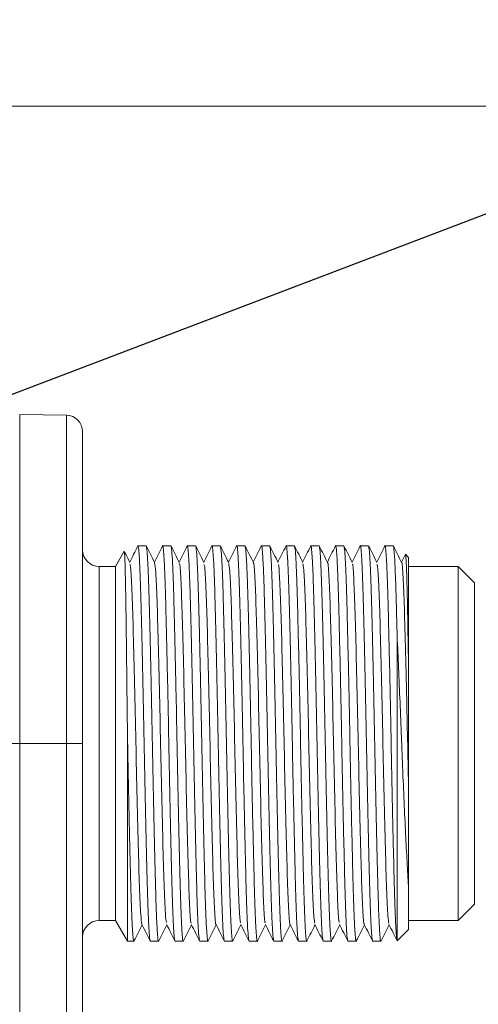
# Model space of a CAD drawing. Header units: millimetres. Extents: x 0 to 420, y 0 to 297.
# Tile 10 of 41: x 141 to 148, y 126 to 141. Entities that reach past the tile are written whole.
import ezdxf

# ---------------------------------------------------------------- set-up
doc = ezdxf.new("R2010")
doc.units = ezdxf.units.MM
doc.styles.add('SLDTEXTSTYLE0', font='TXT', dxfattribs={"width": 0.75})
doc.dimstyles.new('SLDDIMSTYLE1', dxfattribs={"dimtxt": 3.5, "dimasz": 3.302, "dimexe": 0, "dimexo": 0.0625, "dimgap": 0.875, "dimtad": 2, "dimdec": 6, "dimlfac": 2, "dimrnd": 1e-09, "dimzin": 12, "dimdsep": 46, "dimtxsty": 'SLDTEXTSTYLE0', "dimsah": 1, "dimcen": 0.09, "dimadec": 0, "dimazin": 3, "dimtfac": 1, "dimtofl": 0, "dimtmove": 0, "dimatfit": 3, "dimfxl": 1, "dimfrac": 2, "dimtolj": 1, "dimtzin": 12, "dimarcsym": 0})
doc.dimstyles.new('SLDDIMSTYLE4', dxfattribs={"dimtxt": 3.5, "dimasz": 3.302, "dimexe": 0, "dimexo": 0.0625, "dimgap": 0.875, "dimtad": 2, "dimlfac": 2, "dimrnd": 1e-09, "dimzin": 4, "dimdsep": 46, "dimtxsty": 'SLDTEXTSTYLE0', "dimsah": 1, "dimcen": 0.09, "dimadec": 0, "dimazin": 1, "dimtfac": 1, "dimtofl": 0, "dimtmove": 0, "dimatfit": 3, "dimfxl": 1, "dimfrac": 2, "dimtolj": 1, "dimtzin": 12, "dimarcsym": 0})
doc.dimstyles.new('SLDDIMSTYLE9', dxfattribs={"dimtxt": 0.18, "dimasz": 1.016, "dimexe": 0, "dimexo": 0.0625, "dimgap": 0, "dimtad": 0, "dimtih": 1, "dimtoh": 1, "dimdec": 0, "dimrnd": 1e-09, "dimzin": 0, "dimdsep": 46, "dimtxsty": 'Standard', "dimblk1": 'DOT', "dimblk2": 'DOT', "dimsah": 1, "dimcen": 0.09, "dimadec": 0, "dimazin": 0, "dimtfac": 1.016, "dimtdec": 0, "dimtofl": 0, "dimtmove": 0, "dimatfit": 3, "dimldrblk": 'DOT', "dimfxl": 1, "dimfrac": 2, "dimtolj": 1, "dimtzin": 0, "dimarcsym": 0})

# ---------------------------------------------------------------- blocks, each defined once
blk = doc.blocks.new('_D_13')
at = {"color": 7, "linetype": 'Continuous', "lineweight": 0}
for p, q in [((138.926, 139.957), (159.651, 139.957)), ((158.651, 106.96), (158.651, 139.957)), ((138.926, 106.96), (159.651, 106.96))]:
    blk.add_line(p, q, dxfattribs=at)
for points in [[(158.651, 139.957), (158.143, 136.655), (159.159, 136.655)], [(158.651, 106.96), (159.159, 110.262), (158.143, 110.262)]]:
    blk.add_solid(points, dxfattribs=at)
at = {"color": 7, "linetype": 'Continuous', "lineweight": 0, "insert": (154.14, 120.872), "char_height": 3.5, "attachment_point": 1, "rotation": 90, "style": 'SLDTEXTSTYLE0'}
blk.add_mtext('66', dxfattribs=at)
blk = doc.blocks.new('_D_15')
at = {"color": 7, "linetype": 'Continuous', "lineweight": 0}
for p, q in [((124.376, 143.564), (167.892, 143.564)), ((166.892, 143.564), (166.892, 103.353)), ((123.126, 103.353), (167.892, 103.353))]:
    blk.add_line(p, q, dxfattribs=at)
for points in [[(166.892, 143.564), (166.384, 140.262), (167.4, 140.262)], [(166.892, 103.353), (167.4, 106.655), (166.384, 106.655)]]:
    blk.add_solid(points, dxfattribs=at)
at = {"color": 7, "linetype": 'Continuous', "lineweight": 0, "insert": (162.38, 120.872), "char_height": 3.5, "attachment_point": 1, "rotation": 90, "style": 'SLDTEXTSTYLE0'}
blk.add_mtext('80', dxfattribs=at)
blk = doc.blocks.new('_D_16')
at = {"color": 7, "linetype": 'Continuous', "lineweight": 0}
for p, q in [((120.876, 147.064), (120.876, 153.384)), ((141.018, 138.458), (141.018, 153.384)), ((141.018, 152.384), (120.876, 152.384)), ((141.018, 152.384), (156.699, 152.384))]:
    blk.add_line(p, q, dxfattribs=at)
for points in [[(120.876, 152.384), (124.178, 151.876), (124.178, 152.892)], [(141.018, 152.384), (137.716, 152.892), (137.716, 151.876)]]:
    blk.add_solid(points, dxfattribs=at)
at = {"color": 7, "linetype": 'Continuous', "lineweight": 0, "insert": (145.062, 156.896), "char_height": 3.5, "attachment_point": 1, "style": 'SLDTEXTSTYLE0'}
blk.add_mtext('40.30', dxfattribs=at)
blk = doc.blocks.new('_DOT')
at = {"color": 0, "linetype": 'ByBlock', "lineweight": -2}
blk.add_line((-0.5, 0), (-1, 0), dxfattribs=at)
at = {"color": 0, "linetype": 'ByBlock', "const_width": 0.5}
blk.add_lwpolyline([(-0.25, 0, 1), (0.25, 0, 1)], format="xyb", close=True, dxfattribs=at)

msp = doc.modelspace()

# ---------------------------------------------------------------- linework, layer by layer
at = {"color": 7, "linetype": 'Continuous', "lineweight": 15}
for p, q in [((141.97194264, 135.26666595), (141.26322106, 135.27903764)), ((142.8498818, 133.19997548), (142.71758185, 132.97082542)), ((143.18320588, 133.28332512), (143.05820749, 133.28332512)), ((143.5582085, 133.28332512), (143.43321011, 133.28332512)), ((143.93320367, 133.28332512), (143.80820528, 133.28332512)), ((144.3082063, 133.28332512), (144.18320791, 133.28332512)), ((144.68320892, 133.28332512), (144.55821053, 133.28332512)), ((145.05820409, 133.28332512), (144.9332057, 133.28332512)), ((145.43320671, 133.28332512), (145.30820832, 133.28332512)), ((145.80820934, 133.28332512), (145.6832035, 133.28332512)), ((146.18320451, 133.28332512), (146.05820612, 133.28332512)), ((146.55820713, 133.28332512), (146.43320874, 133.28332512)), ((146.93320975, 133.28332512), (146.80820391, 133.28332512)), ((147.11376712, 133.14671128), (147.05820814, 133.03568645)), ((147.11809591, 133.14454316), (147.11966798, 133.1562443)), ((147.16758267, 133.10832589), (147.11966798, 133.1562443)), ((147.16758267, 133.10832589), (147.16758267, 131.29746972)), ((142.71758185, 132.97082542), (142.46757761, 132.97082542)), ((142.71758185, 132.97082542), (142.71758185, 127.59582757)), ((147.91758046, 132.97082542), (147.16758267, 132.97082542)), ((148.16758469, 132.72082491), (147.91758046, 132.97082542)), ((147.91758046, 127.59582757), (147.91758046, 132.97082542)), ((148.16758469, 127.84582435), (148.16758469, 132.72082491)), ((146.99258343, 127.28780194), (146.99258343, 131.90789579)), ((142.8980051, 127.28332787), (142.8980051, 130.48999442)), ((141.26322106, 130.28332649), (141.01758287, 130.28332649)), ((141.26322106, 130.28332649), (141.26322106, 116.6333264)), ((141.26322106, 130.28332649), (141.97194264, 130.28332649)), ((141.97194264, 130.28332649), (141.97194264, 116.6333264)), ((141.97194264, 130.28332649), (142.21758083, 130.28332649)), ((142.21758083, 116.6333264), (142.21758083, 130.28332649)), ((147.16758267, 128.08163522), (147.16758267, 127.4583271)), ((147.91758046, 127.59582757), (148.16758469, 127.84582435)), ((142.46757761, 127.59582757), (142.71758185, 127.59582757)), ((142.71758185, 127.59582757), (142.8980051, 127.28332787)), ((147.16758267, 127.59582757), (147.91758046, 127.59582757)), ((147.16758267, 127.4583271), (146.99466214, 127.2854103)), ((142.8980051, 127.28332787), (142.99570457, 127.28332787)), ((143.2457088, 127.28332787), (143.37070719, 127.28332787)), ((143.62070397, 127.28332787), (143.74570981, 127.28332787)), ((143.99570659, 127.28332787), (144.12070499, 127.28332787)), ((144.37070922, 127.28332787), (144.49570761, 127.28332787)), ((144.74570439, 127.28332787), (144.87071023, 127.28332787)), ((145.12070701, 127.28332787), (145.2457054, 127.28332787)), ((145.49570963, 127.28332787), (145.62070803, 127.28332787)), ((145.87070481, 127.28332787), (145.9957032, 127.28332787)), ((146.24570743, 127.28332787), (146.37070582, 127.28332787)), ((146.62071005, 127.28332787), (146.74570844, 127.28332787))]:
    msp.add_line(p, q, dxfattribs=at)
at = {"color": 8, "linetype": 'Continuous', "lineweight": 15}
for p, q in [((141.26322106, 135.27903764), (141.26322106, 130.28332649)), ((141.97194264, 130.28332649), (141.97194264, 135.26666595)), ((142.46757761, 132.97082542), (142.46757761, 127.59582757))]:
    msp.add_line(p, q, dxfattribs=at)
at = {"color": 7, "linetype": 'Continuous', "lineweight": 15}
for centre, start, end in [((141.96758118, 135.01670561), 0, 89), ((142.46758118, 133.22082601), 180.00000357, 270), ((142.46758118, 127.34582601), 90, 179.99999643)]:
    msp.add_arc(centre, 0.25, start, end, dxfattribs=at)
for points, knots in [([(142.21758118, 135.01670561), (142.21758118, 135.01670561), (142.21758118, 134.51798657), (142.21758118, 132.74267508), (142.21758118, 131.5386608), (142.21758118, 130.28332601)], [0, 0, 0, 0, 0.5, 0.5, 1, 1, 1, 1]), ([(142.89800314, 130.48999533), (142.89606735, 130.67595682), (142.89408643, 130.85866132), (142.89003276, 131.21758199), (142.88799651, 131.39051572), (142.88394742, 131.72025729), (142.88191577, 131.87855688), (142.87791592, 132.17556884), (142.87601978, 132.31166099), (142.87315651, 132.49753545), (142.87218271, 132.55640972), (142.87019505, 132.66784003), (142.86917888, 132.72045822), (142.86613419, 132.8654194), (142.8640889, 132.94621879), (142.85996684, 133.07648278), (142.85787434, 133.1259621), (142.85380989, 133.189021), (142.8518222, 133.20333827), (142.84988143, 133.19997677)], [0, 0, 0, 0, 0.125, 0.125, 0.25, 0.25, 0.375, 0.375, 0.5, 0.5, 0.5625, 0.5625, 0.625, 0.625, 0.75, 0.75, 0.875, 0.875, 1, 1, 1, 1]), ([(142.93554858, 133.03101121), (142.91467806, 133.07271154), (142.88835984, 133.12529665), (142.8620485, 133.17788447), (142.85660223, 133.1887698)], [0, 0, 0, 0, 0.7930065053, 1, 1, 1, 1]), ([(143.05588291, 133.28082918), (143.03501383, 133.23912574), (142.99412252, 133.15741117), (142.95323129, 133.07569726), (142.9332091, 133.03568645)], [0, 0, 0, 0, 0.5103550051, 1, 1, 1, 1]), ([(143.0558382, 133.27574416), (143.05662798, 133.27874137), (143.06127778, 133.29638761), (143.06913717, 133.24355144), (143.08013371, 133.09664534), (143.09041296, 132.87489626), (143.10058303, 132.57841254), (143.11003382, 132.21938991), (143.12022259, 131.80197621), (143.13051801, 131.34536919), (143.14088697, 130.85432317), (143.15070632, 130.35154805), (143.16037483, 129.8422522), (143.17062177, 129.3500308), (143.1810036, 128.87996363), (143.19123222, 128.45376374), (143.20084227, 128.07600707), (143.2107328, 127.76353791), (143.22109685, 127.52204416), (143.23298284, 127.32834861), (143.24100894, 127.29995462), (143.2457088, 127.28332787)], [0, 0, 0, 0, 0.0128538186, 0.0756773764, 0.127941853, 0.1817211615, 0.2339847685, 0.2877644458, 0.3400271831, 0.3938052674, 0.4460687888, 0.4998477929, 0.5521104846, 0.6058885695, 0.6581509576, 0.7119293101, 0.7641929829, 0.8179723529, 0.8702347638, 0.924013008, 1, 1, 1, 1]), ([(143.37291256, 127.2968842), (143.37217646, 127.29176612), (143.36751325, 127.25934321), (143.35978372, 127.32690807), (143.34877852, 127.46903106), (143.33850569, 127.69201267), (143.32831857, 127.98817026), (143.31888452, 128.34728149), (143.30869028, 128.76467104), (143.29840035, 129.22128333), (143.28801479, 129.71232825), (143.27821175, 130.21510508), (143.26853892, 130.7244008), (143.25829315, 131.21662201), (143.24791106, 131.68668905), (143.23768239, 132.11288575), (143.22807248, 132.49064661), (143.21818182, 132.80311001), (143.20781787, 133.04460993), (143.19593183, 133.23830389), (143.18790574, 133.26669819), (143.18320588, 133.28332512)], [0, 0, 0, 0, 0.0117884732, 0.0746798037, 0.127000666, 0.1808381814, 0.2331582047, 0.2869959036, 0.3393150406, 0.3931508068, 0.4454711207, 0.4993081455, 0.5516272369, 0.6054633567, 0.6577821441, 0.7116182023, 0.7639385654, 0.8177757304, 0.8700947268, 0.9239310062, 1, 1, 1, 1]), ([(143.3105065, 133.03109689), (143.28963952, 133.07279391), (143.24790401, 133.15619104), (143.20617315, 133.23959006), (143.18530694, 133.28129111)], [0, 0, 0, 0, 0.4999814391, 1, 1, 1, 1]), ([(143.43083338, 133.28073605), (143.40997, 133.23903588), (143.36910027, 133.15734853), (143.32822217, 133.07566704), (143.30821172, 133.03568273)], [0, 0, 0, 0, 0.5104850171, 1, 1, 1, 1]), ([(143.43074397, 133.26819299), (143.43156743, 133.2739683), (143.43632751, 133.30735269), (143.44412257, 133.23996658), (143.45512918, 133.09755985), (143.46541659, 132.87465626), (143.47558851, 132.57847827), (143.48502368, 132.21937252), (143.49522871, 131.80198102), (143.50551971, 131.34536794), (143.51588986, 130.85432351), (143.52570881, 130.35154796), (143.53537772, 129.84225223), (143.54562346, 129.35003078), (143.55600961, 128.87996374), (143.56622194, 128.45376357), (143.5758484, 128.07600716), (143.58573458, 127.76353789), (143.59609942, 127.52204417), (143.60798673, 127.32834863), (143.61600733, 127.29995462), (143.62070397, 127.28332787)], [0, 0, 0, 0, 0.0131377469, 0.075943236, 0.128192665, 0.1819565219, 0.2342050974, 0.2879692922, 0.3402170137, 0.3939796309, 0.4462281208, 0.4999916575, 0.552239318, 0.6060019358, 0.6582492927, 0.7120121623, 0.7642608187, 0.8180247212, 0.8702721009, 0.924034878, 1, 1, 1, 1]), ([(143.74791519, 127.29690655), (143.74717918, 127.29177932), (143.74252253, 127.25933955), (143.73478337, 127.32690612), (143.72378494, 127.46903161), (143.71349547, 127.69201244), (143.70332408, 127.98817036), (143.69388876, 128.34728155), (143.68368381, 128.76467097), (143.67339273, 129.22128322), (143.66302243, 129.71232845), (143.65320456, 130.21510498), (143.64353145, 130.7244007), (143.63330165, 131.21662222), (143.62290032, 131.68668886), (143.61268784, 132.11288585), (143.6030768, 132.49064666), (143.59317452, 132.80310996), (143.58281398, 133.04460993), (143.5709254, 133.23830387), (143.56290502, 133.26669818), (143.5582085, 133.28332512)], [0, 0, 0, 0, 0.0118060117, 0.074696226, 0.1270161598, 0.1808527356, 0.2331718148, 0.2870085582, 0.3393267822, 0.393161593, 0.4454809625, 0.4993170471, 0.5516352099, 0.6054703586, 0.6577882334, 0.7116233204, 0.7639427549, 0.8177789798, 0.8700970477, 0.9239323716, 1, 1, 1, 1]), ([(143.68579969, 133.03048595), (143.66493327, 133.07218559), (143.62319857, 133.15558853), (143.58146193, 133.23899167), (143.56059269, 133.28069507)], [0, 0, 0, 0, 0.49997805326, 1, 1, 1, 1]), ([(143.80617873, 133.28142523), (143.78531283, 133.23972164), (143.74432621, 133.15780382), (143.70333156, 133.07588835), (143.68320689, 133.03567527)], [0, 0, 0, 0, 0.5090905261, 1, 1, 1, 1]), ([(143.80609677, 133.27035366), (143.80680046, 133.27523045), (143.81142791, 133.30729995), (143.81913066, 133.2396523), (143.83013034, 133.09764003), (143.84041983, 132.87463522), (143.85059011, 132.57848401), (143.86002985, 132.21937111), (143.87021844, 131.80198125), (143.88052565, 131.34536794), (143.8908918, 130.85432353), (143.90071076, 130.35154794), (143.91038361, 129.84225235), (143.92061339, 129.35003059), (143.93101507, 128.87996384), (143.94122624, 128.45376363), (143.95084175, 128.0760071), (143.96072763, 127.76353785), (143.97110461, 127.52204421), (143.98298838, 127.32834862), (143.99100959, 127.29995462), (143.99570659, 127.28332787)], [0, 0, 0, 0, 0.0112847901, 0.0742082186, 0.1265557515, 0.1804205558, 0.2327672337, 0.2866323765, 0.3389781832, 0.3928417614, 0.4451883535, 0.499052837, 0.5513985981, 0.6052621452, 0.6576076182, 0.7114714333, 0.7638181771, 0.8176830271, 0.8700285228, 0.9238922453, 1, 1, 1, 1]), ([(144.12317113, 127.29847862), (144.12234774, 127.29269546), (144.11759314, 127.25930124), (144.10979522, 127.32667864), (144.09877367, 127.46908958), (144.08850087, 127.69199725), (144.07832908, 127.98817459), (144.06887874, 128.3472803), (144.05868991, 128.76467137), (144.04839438, 129.22128313), (144.03802556, 129.71232848), (144.02820615, 130.21510496), (144.01853765, 130.72440082), (144.0082907, 131.216622), (143.99790893, 131.68668905), (143.98768017, 132.11288575), (143.97807028, 132.49064661), (143.96817961, 132.80311001), (143.95781566, 133.04460993), (143.94592963, 133.23830389), (143.93790353, 133.26669819), (143.93320367, 133.28332512)], [0, 0, 0, 0, 0.013154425, 0.075958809, 0.1282073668, 0.1819704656, 0.2342181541, 0.2879814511, 0.3402282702, 0.3939896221, 0.4462376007, 0.5000002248, 0.5522469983, 0.6060087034, 0.6582551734, 0.7120168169, 0.7642648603, 0.8180276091, 0.8702742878, 0.9240361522, 1, 1, 1, 1]), ([(144.06052665, 133.03105591), (144.03965665, 133.07275647), (143.9979155, 133.15615993), (143.95618532, 133.23956752), (143.93531964, 133.28127249)], [0, 0, 0, 0, 0.4999859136, 1, 1, 1, 1]), ([(144.18106214, 133.28119798), (144.16019284, 133.23949479), (144.11924068, 133.15765995), (144.07829111, 133.07582291), (144.05820952, 133.03569018)], [0, 0, 0, 0, 0.5096019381, 1, 1, 1, 1]), ([(144.18097273, 133.26960115), (144.18171895, 133.27478859), (144.18639811, 133.30731643), (144.19411665, 133.23976376), (144.20513946, 133.09761166), (144.21541197, 132.87464264), (144.22558383, 132.57848191), (144.23503414, 132.2193717), (144.24522304, 131.80198119), (144.25551842, 131.34536788), (144.26588739, 130.85432353), (144.27570674, 130.35154796), (144.28537525, 129.84225223), (144.29562219, 129.3500308), (144.30600402, 128.87996364), (144.31623264, 128.45376374), (144.32584269, 128.07600707), (144.33573322, 127.76353791), (144.34609726, 127.52204416), (144.35798326, 127.32834861), (144.36600935, 127.29995462), (144.37070922, 127.28332787)], [0, 0, 0, 0, 0.0119309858, 0.0748132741, 0.1271266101, 0.1809561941, 0.2332686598, 0.287098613, 0.339410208, 0.3932385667, 0.4455509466, 0.499380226, 0.5516917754, 0.6055201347, 0.6578313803, 0.7116600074, 0.7639725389, 0.8178021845, 0.8701134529, 0.9239419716, 1, 1, 1, 1]), ([(144.49789063, 127.29673146), (144.49716193, 127.29167651), (144.49250147, 127.25934721), (144.4847844, 127.32693036), (144.47378197, 127.46902542), (144.46349323, 127.69201406), (144.45332275, 127.98816993), (144.44388302, 128.34728157), (144.43369458, 128.76467112), (144.42338687, 129.22128312), (144.41302214, 129.71232848), (144.40319834, 130.21510486), (144.39354312, 130.72440092), (144.38329257, 131.21662199), (144.37291175, 131.68668906), (144.36268274, 132.11288575), (144.35307292, 132.49064661), (144.34318223, 132.80311001), (144.33281828, 133.04460993), (144.32093225, 133.23830389), (144.31290616, 133.26669819), (144.3082063, 133.28332512)], [0, 0, 0, 0, 0.0116576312, 0.0745572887, 0.1268850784, 0.1807297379, 0.2330566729, 0.2869015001, 0.3392275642, 0.3930704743, 0.4453976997, 0.4992418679, 0.5515678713, 0.6054111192, 0.6577368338, 0.7115800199, 0.7639073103, 0.8177516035, 0.8700775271, 0.9239209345, 1, 1, 1, 1]), ([(144.43555907, 133.03099631), (144.41469211, 133.07269204), (144.37295674, 133.15608642), (144.33122574, 133.23948322), (144.31035951, 133.28118308)], [0, 0, 0, 0, 0.4999824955, 1, 1, 1, 1]), ([(144.5558636, 133.28079193), (144.53499411, 133.23908868), (144.49410798, 133.15738637), (144.45322651, 133.07568253), (144.43321214, 133.03568273)], [0, 0, 0, 0, 0.5104292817, 1, 1, 1, 1]), ([(144.55576674, 133.26835691), (144.55658285, 133.27406351), (144.56134236, 133.30734397), (144.56912102, 133.23994515), (144.5801301, 133.09756532), (144.59041688, 132.87465483), (144.60058896, 132.57847866), (144.61002409, 132.21937242), (144.62022913, 131.80198105), (144.63052013, 131.34536793), (144.64089028, 130.85432351), (144.65070925, 130.35154796), (144.66037807, 129.84225223), (144.67062413, 129.35003079), (144.6810091, 128.87996372), (144.69122589, 128.45376366), (144.70083592, 128.07600702), (144.71073838, 127.76353796), (144.72109892, 127.52204416), (144.73298749, 127.32834863), (144.74100787, 127.29995462), (144.74570439, 127.28332787)], [0, 0, 0, 0, 0.0129998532, 0.075814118, 0.1280708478, 0.1818422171, 0.2340980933, 0.2878698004, 0.3401248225, 0.3938949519, 0.4461507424, 0.4999217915, 0.5521767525, 0.6059468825, 0.6582015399, 0.7119719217, 0.7642278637, 0.8179992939, 0.8702539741, 0.9240242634, 1, 1, 1, 1]), ([(144.87298266, 127.29730515), (144.87222419, 127.29201257), (144.86754078, 127.25933184), (144.85978489, 127.32684702), (144.84878508, 127.46904668), (144.83849596, 127.69200848), (144.82832448, 127.98817144), (144.81888918, 128.34728127), (144.80868423, 128.76467105), (144.79839315, 129.2212832), (144.78802285, 129.71232846), (144.77820498, 130.21510498), (144.76853186, 130.7244007), (144.75830207, 131.21662222), (144.74790073, 131.68668886), (144.73768826, 132.11288585), (144.72807722, 132.49064666), (144.71817493, 132.80310996), (144.7078144, 133.04460993), (144.69592582, 133.23830387), (144.68790544, 133.26669818), (144.68320892, 133.28332512)], [0, 0, 0, 0, 0.0121488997, 0.075017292, 0.1273190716, 0.181136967, 0.2334378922, 0.2872559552, 0.3395560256, 0.3933721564, 0.445673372, 0.4994907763, 0.5517907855, 0.6056072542, 0.6579069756, 0.7117233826, 0.7640246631, 0.8178422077, 0.870142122, 0.9239587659, 1, 1, 1, 1]), ([(144.81077031, 133.03055673), (144.78990052, 133.07225719), (144.74816056, 133.15565888), (144.70642918, 133.23906576), (144.6855633, 133.28076957)], [0, 0, 0, 0, 0.4999954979, 1, 1, 1, 1]), ([(144.93085877, 133.2807882), (144.909992, 133.23908849), (144.86910718, 133.15738514), (144.82822438, 133.07568236), (144.80820731, 133.035679)], [0, 0, 0, 0, 0.5103793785, 1, 1, 1, 1]), ([(144.93076936, 133.26834201), (144.93158261, 133.27405489), (144.93632135, 133.30734367), (144.94413121, 133.2399476), (144.95513073, 133.0975647), (144.96542026, 132.87465499), (144.97559052, 132.5784786), (144.98503029, 132.21937253), (144.99521879, 131.80198087), (145.00552632, 131.34536805), (145.01589129, 130.85432349), (145.02571471, 130.35154807), (145.03537112, 129.84225214), (145.0456172, 129.3500307), (145.05601451, 128.87996382), (145.0662271, 128.45376364), (145.07584139, 128.07600709), (145.08573077, 127.7635379), (145.09609512, 127.52204416), (145.10798103, 127.32834861), (145.11600714, 127.29995462), (145.12070701, 127.28332787)], [0, 0, 0, 0, 0.0130130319, 0.0758264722, 0.1280825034, 0.1818531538, 0.2341083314, 0.2878793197, 0.3401336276, 0.393903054, 0.446158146, 0.4999284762, 0.5521827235, 0.6059521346, 0.6582061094, 0.7119757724, 0.7642310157, 0.8180017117, 0.8702556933, 0.9240252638, 1, 1, 1, 1]), ([(145.24813429, 127.29825138), (145.24732336, 127.29256367), (145.24258184, 127.2593075), (145.23479555, 127.32671087), (145.22377411, 127.46908136), (145.21350129, 127.6919994), (145.20332949, 127.988174), (145.19387916, 128.34728046), (145.18369033, 128.76467132), (145.17339479, 129.22128314), (145.16302597, 129.71232848), (145.15320656, 130.21510496), (145.14353806, 130.72440082), (145.13329111, 131.216622), (145.12290934, 131.68668905), (145.11268059, 132.11288575), (145.1030707, 132.49064661), (145.09318003, 132.80311001), (145.08281608, 133.04460993), (145.07093004, 133.23830389), (145.06290395, 133.26669819), (145.05820409, 133.28332512)], [0, 0, 0, 0, 0.0129598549, 0.0757766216, 0.128035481, 0.1818091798, 0.2340671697, 0.2878410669, 0.3400981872, 0.3938701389, 0.4461284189, 0.4999016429, 0.5521587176, 0.6059310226, 0.6581877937, 0.711960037, 0.7642183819, 0.8179917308, 0.8702487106, 0.9240211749, 1, 1, 1, 1]), ([(145.18550471, 133.03110062), (145.16463546, 133.07280281), (145.12289623, 133.15620861), (145.08115915, 133.23961385), (145.06029025, 133.28131719)], [0, 0, 0, 0, 0.499991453, 1, 1, 1, 1]), ([(145.30618177, 133.28142523), (145.28531236, 133.2397234), (145.24431986, 133.15781105), (145.20333116, 133.07589504), (145.18320993, 133.03568273)], [0, 0, 0, 0, 0.5091030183, 1, 1, 1, 1]), ([(145.30609236, 133.27035739), (145.30679884, 133.2752326), (145.311446, 133.30730121), (145.31911452, 133.23965112), (145.33014053, 133.0976404), (145.34041222, 132.8746351), (145.3505843, 132.57848397), (145.36003454, 132.21937116), (145.37022346, 131.80198134), (145.38051883, 131.34536785), (145.39088781, 130.85432354), (145.40070715, 130.35154796), (145.41037567, 129.84225223), (145.4206226, 129.3500308), (145.43100443, 128.87996364), (145.44123305, 128.45376374), (145.45084311, 128.07600707), (145.46073364, 127.76353791), (145.47109768, 127.52204416), (145.48298368, 127.32834861), (145.49100977, 127.29995462), (145.49570963, 127.28332787)], [0, 0, 0, 0, 0.0112809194, 0.074204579, 0.1265523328, 0.1804173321, 0.232764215, 0.2866295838, 0.3389755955, 0.3928393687, 0.4451861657, 0.4990508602, 0.5513968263, 0.6052606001, 0.6576062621, 0.7114703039, 0.7638172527, 0.8176823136, 0.8700279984, 0.9238919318, 1, 1, 1, 1]), ([(145.62286869, 127.29658617), (145.62214742, 127.29159132), (145.61749107, 127.25934614), (145.60978583, 127.32695371), (145.59878213, 127.46901946), (145.58849371, 127.69201562), (145.57832314, 127.9881695), (145.56888347, 128.34728168), (145.55869492, 128.76467109), (145.54838756, 129.22128313), (145.53802157, 129.71232846), (145.52820253, 130.21510498), (145.51852971, 130.7244007), (145.5082999, 131.21662222), (145.49789836, 131.68668885), (145.48768673, 132.11288585), (145.47807254, 132.4906466), (145.46818215, 132.80311001), (145.4578214, 133.04460996), (145.44592014, 133.23830384), (145.43790195, 133.26669817), (145.43320671, 133.28332512)], [0, 0, 0, 0, 0.0115306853, 0.0744384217, 0.1267729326, 0.1806245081, 0.2329581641, 0.2868099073, 0.3391426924, 0.3929925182, 0.4453264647, 0.4991775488, 0.5515102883, 0.6053604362, 0.6576928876, 0.7115429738, 0.7638769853, 0.8177281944, 0.8700608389, 0.923911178, 1, 1, 1, 1]), ([(145.56062654, 133.03085847), (145.53975924, 133.07255397), (145.49802427, 133.15594567), (145.45629784, 133.23934266), (145.43543444, 133.28104152)], [0, 0, 0, 0, 0.4999956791, 1, 1, 1, 1]), ([(145.68105028, 133.28117936), (145.66018111, 133.23947609), (145.61923216, 133.15764704), (145.57828433, 133.07581663), (145.5582051, 133.03569018)], [0, 0, 0, 0, 0.5096388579, 1, 1, 1, 1]), ([(145.68096087, 133.26953782), (145.68170942, 133.27475144), (145.68638559, 133.30732053), (145.694128, 133.23977197), (145.70512884, 133.0976095), (145.71541773, 132.87464323), (145.72558926, 132.57848183), (145.73502453, 132.21937159), (145.74522955, 131.80198128), (145.75552048, 131.34536787), (145.76589094, 130.85432354), (145.77570874, 130.35154794), (145.78538187, 129.84225235), (145.79561165, 129.35003059), (145.80601304, 128.87996383), (145.81622538, 128.45376364), (145.82583659, 128.07600702), (145.83573873, 127.76353796), (145.84609936, 127.52204416), (145.8579879, 127.32834863), (145.86600829, 127.29995462), (145.87070481, 127.28332787)], [0, 0, 0, 0, 0.0119839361, 0.0748628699, 0.1271733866, 0.1810001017, 0.233309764, 0.2871368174, 0.3394456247, 0.3932710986, 0.4455806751, 0.4994070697, 0.5517158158, 0.6055412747, 0.6578497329, 0.7116754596, 0.7639851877, 0.8178119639, 0.8701204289, 0.923946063, 1, 1, 1, 1]), ([(145.99806503, 127.29780062), (145.99727636, 127.29230152), (145.9925465, 127.25932203), (145.98479229, 127.32677419), (145.97378371, 127.46906527), (145.96349684, 127.69200361), (145.95332477, 127.98817277), (145.94388963, 128.34728092), (145.93368465, 128.76467114), (145.9233935, 129.22128318), (145.91302351, 129.71232847), (145.90320447, 130.21510496), (145.89353566, 130.72440082), (145.88328959, 131.21662202), (145.87290468, 131.68668897), (145.86268775, 132.11288583), (145.85307789, 132.49064667), (145.84317528, 132.80310996), (145.83281483, 133.04460993), (145.82092623, 133.23830387), (145.81290585, 133.26669818), (145.80820934, 133.28332512)], [0, 0, 0, 0, 0.0125751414, 0.0754163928, 0.1276956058, 0.1814902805, 0.2337686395, 0.2875634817, 0.3398409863, 0.3936338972, 0.4459125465, 0.4997067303, 0.5519841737, 0.6057774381, 0.6580545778, 0.7118477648, 0.7641264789, 0.817920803, 0.8701981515, 0.9239915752, 1, 1, 1, 1]), ([(145.93572602, 133.03064241), (145.91485908, 133.07234184), (145.87312379, 133.1557435), (145.83139271, 133.23914792), (145.81052647, 133.28085153)], [0, 0, 0, 0, 0.4999831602, 1, 1, 1, 1]), ([(146.05584428, 133.2807584), (146.03497832, 133.23905462), (145.99410305, 133.15735923), (145.95322056, 133.07566839), (145.93320773, 133.035679)], [0, 0, 0, 0, 0.5104789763, 1, 1, 1, 1]), ([(146.05575488, 133.2682526), (146.05657312, 133.27400299), (146.06131782, 133.30734754), (146.06913139, 133.23995968), (146.08013121, 133.09756162), (146.09042066, 132.8746558), (146.10059094, 132.57847838), (146.1100307, 132.21937259), (146.1202192, 131.80198085), (146.13052676, 131.34536805), (146.14089164, 130.85432348), (146.15071538, 130.35154807), (146.16037061, 129.84225212), (146.17062115, 129.35003081), (146.18100202, 128.87996363), (146.1912309, 128.45376374), (146.20084089, 128.07600707), (146.21073143, 127.76353791), (146.22109547, 127.52204416), (146.23298147, 127.32834861), (146.24100757, 127.29995462), (146.24570743, 127.28332787)], [0, 0, 0, 0, 0.0130887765, 0.0758973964, 0.1281494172, 0.1819159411, 0.2341671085, 0.2879339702, 0.340184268, 0.393949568, 0.4462006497, 0.4999668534, 0.5522170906, 0.6059823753, 0.658232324, 0.7119978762, 0.7642491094, 0.8180156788, 0.8702656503, 0.9240310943, 1, 1, 1, 1]), ([(146.37309746, 127.29799806), (146.37229886, 127.29241652), (146.36756259, 127.25931396), (146.35979805, 127.32674716), (146.34877399, 127.4690721), (146.33850184, 127.69200183), (146.32832987, 127.98817334), (146.31887959, 128.34728063), (146.30869074, 128.76467128), (146.29839521, 129.22128315), (146.28802639, 129.71232847), (146.27820698, 130.21510496), (146.26853848, 130.72440082), (146.25829153, 131.216622), (146.24790976, 131.68668905), (146.237681, 132.11288575), (146.22807112, 132.49064661), (146.21818044, 132.80311001), (146.20781649, 133.04460993), (146.19593046, 133.23830389), (146.18790437, 133.26669819), (146.18320451, 133.28332512)], [0, 0, 0, 0, 0.0127426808, 0.0755732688, 0.1278436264, 0.1816291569, 0.2338986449, 0.2876843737, 0.3399529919, 0.3937367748, 0.4460065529, 0.4997916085, 0.5520601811, 0.6058443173, 0.6581125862, 0.7118966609, 0.7641665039, 0.8179516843, 0.870220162, 0.9240044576, 1, 1, 1, 1]), ([(146.31048278, 133.03114532), (146.28961327, 133.07284615), (146.24787253, 133.15625127), (146.20613696, 133.2396572), (146.18526832, 133.2813619)], [0, 0, 0, 0, 0.4999793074, 1, 1, 1, 1]), ([(146.43088416, 133.28084408), (146.41002065, 133.23914399), (146.3691328, 133.15742109), (146.32823806, 133.07570312), (146.30821035, 133.03568273)], [0, 0, 0, 0, 0.5102619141, 1, 1, 1, 1]), ([(146.43079475, 133.26850964), (146.43160079, 133.27415203), (146.43634238, 133.30734399), (146.44411716, 133.23992157), (146.45514038, 133.0975714), (146.46541278, 132.87465321), (146.47558467, 132.57847902), (146.48503497, 132.21937246), (146.49522387, 131.80198098), (146.50551925, 131.34536794), (146.51588823, 130.85432351), (146.52570757, 130.35154796), (146.53537608, 129.84225223), (146.54562302, 129.3500308), (146.55600485, 128.87996364), (146.56623347, 128.45376374), (146.57584352, 128.07600707), (146.58573405, 127.76353791), (146.5960981, 127.52204416), (146.60798409, 127.32834861), (146.61601019, 127.29995462), (146.62071005, 127.28332787)], [0, 0, 0, 0, 0.01286663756, 0.07568937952, 0.12795317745, 0.1817317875, 0.23399471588, 0.28777369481, 0.34003575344, 0.39381313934, 0.44607598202, 0.49985428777, 0.55211630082, 0.60589368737, 0.65815539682, 0.71193305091, 0.76419604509, 0.81797471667, 0.87023644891, 0.92401399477, 1, 1, 1, 1]), ([(146.74784676, 127.29645206), (146.74713297, 127.2915124), (146.74248574, 127.25935178), (146.73478583, 127.32697248), (146.72378265, 127.46901468), (146.7134941, 127.69201688), (146.70332357, 127.98816916), (146.69388388, 128.34728177), (146.68369534, 128.76467106), (146.67338798, 129.22128314), (146.66302198, 129.71232846), (146.65320295, 130.21510498), (146.64353012, 130.7244007), (146.63330033, 131.21662222), (146.62289871, 131.68668885), (146.6126874, 132.11288586), (146.60307205, 132.49064659), (146.59318603, 132.80311007), (146.58280914, 133.04460988), (146.57092534, 133.23830388), (146.56290413, 133.26669819), (146.55820713, 133.28332512)], [0, 0, 0, 0, 0.0114168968, 0.0743318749, 0.1266724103, 0.180530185, 0.2328698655, 0.2867278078, 0.3390666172, 0.392922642, 0.445262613, 0.4991198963, 0.55145866, 0.6053150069, 0.6576534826, 0.7115097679, 0.7638498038, 0.8177072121, 0.8700458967, 0.923902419, 1, 1, 1, 1]), ([(146.68570147, 133.03069829), (146.66483741, 133.07239288), (146.623107, 133.15578663), (146.581376, 133.23918158), (146.56050936, 133.28088133)], [0, 0, 0, 0, 0.4999726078, 1, 1, 1, 1]), ([(146.80617735, 133.28142523), (146.78531172, 133.23972151), (146.74432664, 133.15780546), (146.70333043, 133.0758932), (146.68320552, 133.03568273)], [0, 0, 0, 0, 0.5091030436, 1, 1, 1, 1]), ([(146.8060954, 133.27034994), (146.80679907, 133.27522829), (146.81142501, 133.30729866), (146.8191297, 133.23965345), (146.83012893, 133.09763974), (146.84041824, 132.87463529), (146.85058966, 132.578484), (146.86002495, 132.21937102), (146.87022997, 131.80198143), (146.8805209, 131.34536783), (146.89089135, 130.85432354), (146.90070915, 130.35154795), (146.91038229, 129.8422523), (146.92061206, 129.35003076), (146.93101347, 128.87996318), (146.94122576, 128.45376612), (146.95083712, 128.07599796), (146.96073869, 127.76357251), (146.97110146, 127.52191784), (146.98186532, 127.34704171), (146.98890416, 127.30813757), (146.99258343, 127.28780194)], [0, 0, 0, 0, 0.01148528, 0.0755043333, 0.1287633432, 0.1835660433, 0.2368241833, 0.2916272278, 0.3448844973, 0.3996859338, 0.4529439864, 0.5077463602, 0.5610035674, 0.6158049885, 0.6690619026, 0.7238635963, 0.7771218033, 0.8319245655, 0.8851814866, 0.939983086, 1, 1, 1, 1]), ([(146.99258182, 131.90789543), (146.99005766, 132.01353766), (146.98757691, 132.11428125), (146.98275564, 132.30408037), (146.98047095, 132.39249985), (146.9734361, 132.6436094), (146.96842054, 132.79249299), (146.95816737, 133.03536913), (146.9529346, 133.12919723), (146.9427504, 133.25317126), (146.93780358, 133.28332601), (146.93320682, 133.28332601)], [0, 0, 0, 0, 0.125, 0.125, 0.25, 0.25, 0.5, 0.5, 0.75, 0.75, 1, 1, 1, 1]), ([(147.06068919, 133.03072809), (147.03981925, 133.07242729), (146.99807844, 133.15582757), (146.95634792, 133.23923337), (146.93548218, 133.28093721)], [0, 0, 0, 0, 0.4999886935, 1, 1, 1, 1]), ([(143.49317983, 127.56724714), (143.48928551, 127.57343296), (143.47917468, 127.58949319), (143.46145629, 127.92659727), (143.44343301, 128.50735277), (143.42383406, 129.27678773), (143.40460905, 130.14604442), (143.38630365, 131.0303164), (143.36621779, 131.83738419), (143.34828578, 132.48477988), (143.32880738, 132.9242176), (143.31646627, 132.99204323), (143.31046925, 133.02500232)], [0, 0, 0, 0, 0.0660049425, 0.1713683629, 0.2744897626, 0.3793761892, 0.483852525, 0.5872944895, 0.6926266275, 0.7956554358, 0.9007010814, 1, 1, 1, 1]), ([(143.868026, 127.56564154), (143.86611895, 127.56155922), (143.85801346, 127.54420816), (143.84257136, 127.79668034), (143.8238301, 128.30240405), (143.805083, 129.02725144), (143.78518721, 129.87195481), (143.76727968, 130.76269638), (143.74728668, 131.59995755), (143.72875793, 132.31259772), (143.70978414, 132.79826396), (143.6949434, 133.03302804), (143.6872806, 133.01004622), (143.6858295, 133.00569414)], [0, 0, 0, 0, 0.0324771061, 0.138037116, 0.2423650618, 0.3466932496, 0.4522536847, 0.5556168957, 0.6612732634, 0.7653269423, 0.8699370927, 0.9753699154, 1, 1, 1, 1]), ([(144.61831436, 127.56286247), (144.6138799, 127.57420811), (144.60320547, 127.60151879), (144.58497204, 127.96311019), (144.56703253, 128.56135723), (144.54726114, 129.34082747), (144.52827021, 130.21471237), (144.50975841, 131.09608085), (144.48975971, 131.89430959), (144.47185806, 132.52578187), (144.45278269, 132.93801071), (144.44103801, 132.99122124), (144.43559632, 133.01587536)], [0, 0, 0, 0, 0.0748261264, 0.1801178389, 0.2831081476, 0.3881131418, 0.492298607, 0.5959303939, 0.7011584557, 0.8041022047, 0.9092343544, 1, 1, 1, 1]), ([(144.99322758, 127.56861432), (144.99077557, 127.5654669), (144.98213054, 127.55437007), (144.96601354, 127.82644692), (144.94751905, 128.35195337), (144.92851935, 129.08852721), (144.90876576, 129.94021198), (144.89080849, 130.83039276), (144.87074261, 131.65982048), (144.85242729, 132.35986241), (144.83322232, 132.82479213), (144.81899084, 133.04317055), (144.81177091, 133.01571776), (144.81077776, 133.01194145)], [0, 0, 0, 0, 0.0417713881, 0.1472732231, 0.2511748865, 0.3556315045, 0.4609097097, 0.5641676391, 0.6697338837, 0.7734056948, 0.8781138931, 0.983233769, 1, 1, 1, 1]), ([(146.11832485, 127.56960152), (146.11535787, 127.56851533), (146.1061942, 127.56516055), (146.08948614, 127.85807661), (146.07118348, 128.40264466), (146.05196038, 129.15058932), (146.03235084, 130.00865178), (146.01432365, 130.89771792), (145.99422651, 131.71892961), (145.97606379, 132.40601195), (145.95665712, 132.84946199), (145.94306159, 133.05294198), (145.93627676, 133.02214118), (145.93574092, 133.01970868)], [0, 0, 0, 0, 0.0504993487, 0.1559697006, 0.2595483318, 0.3641621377, 0.4691868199, 0.5724438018, 0.6779465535, 0.781341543, 0.8861764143, 0.9910107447, 1, 1, 1, 1]), ([(147.16758267, 129.56363394), (147.16254106, 129.79342287), (147.15247129, 130.2523881), (147.13651239, 131.0175065), (147.11771291, 131.77712728), (147.09969292, 132.45103616), (147.08005627, 132.87222215), (147.06717967, 133.06232567), (147.06079598, 133.02937458), (147.06071899, 133.0289772)], [0, 0, 0, 0, 0.1422960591, 0.2842127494, 0.4641555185, 0.6402675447, 0.8193950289, 0.9978219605, 1, 1, 1, 1]), ([(147.11966515, 133.15624267), (147.12155672, 133.15435111), (147.12349373, 133.1416398), (147.12745865, 133.09486745), (147.12949171, 133.0605454), (147.13353987, 132.97245463), (147.13556835, 132.91858784), (147.1396342, 132.79123818), (147.14168879, 132.71698934), (147.14569892, 132.55223332), (147.14765719, 132.46184574), (147.15148084, 132.26534277), (147.15338, 132.15870773), (147.1593487, 131.81696481), (147.16341848, 131.56790738), (147.16758182, 131.29746893)], [0, 0, 0, 0, 0.125, 0.125, 0.25, 0.25, 0.375, 0.375, 0.5, 0.5, 0.625, 0.625, 0.75, 0.75, 1, 1, 1, 1]), ([(143.11847524, 127.54140108), (143.1124681, 127.57440099), (143.10011653, 127.64225382), (143.08063243, 128.08185979), (143.06268405, 128.72927153), (143.04261427, 129.53633426), (143.02430502, 130.42060687), (143.00507992, 131.28986824), (142.98548508, 132.05928885), (142.96744556, 132.64009803), (142.94971877, 132.97745137), (142.93958937, 132.99346685), (142.93567524, 132.99965544)], [0, 0, 0, 0, 0.0994100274, 0.2044020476, 0.3073782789, 0.4126562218, 0.5160458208, 0.6204688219, 0.7253017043, 0.8283704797, 0.9336800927, 1, 1, 1, 1]), ([(144.24336389, 127.5385475), (144.24322979, 127.5378471), (144.23678418, 127.50418167), (144.22385774, 127.69409893), (144.20421793, 128.11572822), (144.18619885, 128.78940679), (144.16609903, 129.60203716), (144.14793887, 130.48943183), (144.1285246, 131.35326862), (144.10908675, 132.11221075), (144.09095239, 132.6751355), (144.07370816, 132.9897129), (144.06407305, 132.99549094), (144.0606384, 132.99755065)], [0, 0, 0, 0, 0.0022204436, 0.106727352, 0.2116445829, 0.314795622, 0.4201903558, 0.5234794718, 0.6282068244, 0.7329340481, 0.8362232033, 0.9416181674, 1, 1, 1, 1]), ([(145.36805884, 127.54649355), (145.36756015, 127.54424808), (145.36080889, 127.51384862), (145.34726981, 127.71738125), (145.32784044, 128.16059008), (145.30969901, 128.84773652), (145.28958414, 129.6689285), (145.27156168, 130.55799876), (145.25195085, 131.41605986), (145.23272805, 132.16400945), (145.21442576, 132.7085712), (145.19771812, 133.00147228), (145.18855854, 132.99812395), (145.18559412, 132.99704029)], [0, 0, 0, 0, 0.0083667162, 0.1132700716, 0.2181743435, 0.3216375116, 0.4272094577, 0.5305345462, 0.635628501, 0.7403116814, 0.8439586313, 0.9494985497, 1, 1, 1, 1]), ([(145.74332223, 127.55745335), (145.73838671, 127.57496427), (145.72718647, 127.61470205), (145.70851003, 128.00124346), (145.69060524, 128.61636229), (145.67071168, 129.40541148), (145.65195305, 130.28332662), (145.6332109, 131.16123438), (145.61331209, 131.95030901), (145.59541207, 132.56534003), (145.57676797, 132.9512496), (145.56560948, 132.99097654), (145.56071595, 133.0083987)], [0, 0, 0, 0, 0.0829418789, 0.1882212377, 0.2912151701, 0.3963987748, 0.5003544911, 0.6043097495, 0.7094937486, 0.812487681, 0.9177668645, 1, 1, 1, 1]), ([(146.49326787, 127.55510269), (146.4922303, 127.55111799), (146.48497032, 127.52323669), (146.47068855, 127.74165942), (146.45148416, 128.20684385), (146.43316985, 128.90681701), (146.4130994, 129.73626308), (146.3951588, 130.62643648), (146.37538839, 131.47813561), (146.3563946, 132.21466382), (146.33789324, 132.74033955), (146.32174388, 133.0127456), (146.31304874, 133.00138254), (146.31054983, 132.9981169)], [0, 0, 0, 0, 0.0175015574, 0.1224598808, 0.2270071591, 0.3305196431, 0.4359232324, 0.539022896, 0.6441393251, 0.7484354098, 0.8521773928, 0.9575170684, 1, 1, 1, 1]), ([(146.86802462, 127.5529234), (146.86268123, 127.57727458), (146.85103638, 127.63034303), (146.83205932, 128.04101871), (146.81416215, 128.67230336), (146.79415043, 129.47058092), (146.77564191, 130.35193905), (146.75665036, 131.22581529), (146.73687863, 132.00533265), (146.71894096, 132.6034061), (146.70078119, 132.96400249), (146.69018643, 132.9913807), (146.68582813, 133.00264313)], [0, 0, 0, 0, 0.0894041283, 0.1948380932, 0.2980771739, 0.4036071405, 0.5075357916, 0.6120205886, 0.717326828, 0.8206126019, 0.9262063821, 1, 1, 1, 1]), ([(147.16758182, 128.08163689), (147.16012024, 128.18816174), (147.15313778, 128.30754482), (147.1384864, 128.57060773), (147.13101717, 128.71257352), (147.11604726, 129.01218285), (147.10848509, 129.17102583), (147.09335202, 129.50428232), (147.08596814, 129.67452575), (147.07514764, 129.9351178), (147.07158357, 130.02285868), (147.06454032, 130.20012965), (147.0610893, 130.29005877), (147.05064744, 130.5575917), (147.04355094, 130.73409585), (147.02910524, 131.08346631), (147.02169349, 131.25772115), (147.00704553, 131.59227751), (146.9997838, 131.75328485), (146.99258182, 131.90789543)], [0, 0, 0, 0, 0.125, 0.125, 0.25, 0.25, 0.375, 0.375, 0.5, 0.5, 0.5625, 0.5625, 0.625, 0.625, 0.75, 0.75, 0.875, 0.875, 1, 1, 1, 1]), ([(147.16758182, 131.29746893), (147.16758182, 131.1572909), (147.16758182, 131.01460848), (147.16758182, 130.72430092), (147.16758182, 130.57649582), (147.16758182, 130.28429406), (147.16758182, 130.13884165), (147.16758182, 129.84929994), (147.16758182, 129.70456803), (147.16758182, 129.56363437)], [0, 0, 0, 0, 0.25, 0.25, 0.5, 0.5, 0.75, 0.75, 1, 1, 1, 1]), ([(142.99820796, 127.29866489), (142.9973719, 127.2928032), (142.99259323, 127.25929943), (142.984798, 127.32665087), (142.97377221, 127.46909663), (142.96350158, 127.69199552), (142.95332524, 127.98817457), (142.94389114, 128.34728206), (142.93368633, 128.76466498), (142.92339348, 129.22130723), (142.91303003, 129.71224037), (142.90467617, 130.13927646), (142.89971554, 130.40007158), (142.8980051, 130.48999442)], [0, 0, 0, 0, 0.0252018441, 0.144046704, 0.2429167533, 0.3446527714, 0.4435211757, 0.5452575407, 0.6441243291, 0.7458570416, 0.8447259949, 0.9464611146, 1, 1, 1, 1]), ([(147.16758182, 129.56363437), (147.16758182, 129.42000975), (147.16758182, 129.28018805), (147.16758182, 129.00804507), (147.16758182, 128.87563666), (147.16758182, 128.62595314), (147.16758182, 128.50763318), (147.16758182, 128.28410057), (147.16758182, 128.17853965), (147.16758182, 128.08163689)], [0, 0, 0, 0, 0.25, 0.25, 0.5, 0.5, 0.75, 0.75, 1, 1, 1, 1]), ([(142.99811111, 127.28598772), (143.01897695, 127.32769159), (143.05983661, 127.40935645), (143.10070491, 127.49101573), (143.12070296, 127.53097399)], [0, 0, 0, 0, 0.5106708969, 1, 1, 1, 1]), ([(143.11843798, 127.53550394), (143.13930774, 127.49380199), (143.18104749, 127.41039762), (143.22277908, 127.32699094), (143.24364499, 127.28528737)], [0, 0, 0, 0, 0.49999717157, 1, 1, 1, 1]), ([(143.37283061, 127.28540285), (143.39369639, 127.32710778), (143.43465005, 127.40896283), (143.4756131, 127.4908144), (143.49570558, 127.53096281)], [0, 0, 0, 0, 0.50949729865, 1, 1, 1, 1]), ([(143.49330649, 127.53576471), (143.51417334, 127.49406517), (143.55590803, 127.41066408), (143.59763971, 127.32726157), (143.61850605, 127.28555931)], [0, 0, 0, 0, 0.4999879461, 1, 1, 1, 1]), ([(143.74783323, 127.2854103), (143.76869969, 127.32711002), (143.80965972, 127.40896491), (143.85062131, 127.49081914), (143.87071565, 127.53097399)], [0, 0, 0, 0, 0.5094346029, 1, 1, 1, 1]), ([(143.86807815, 127.53624527), (143.88894494, 127.49454585), (143.93067929, 127.41114545), (143.97241131, 127.32774225), (143.99327771, 127.28603988)], [0, 0, 0, 0, 0.4999906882, 1, 1, 1, 1]), ([(144.12308172, 127.28592067), (144.14394769, 127.32762445), (144.184818, 127.40930994), (144.22569551, 127.49099082), (144.24570338, 127.53097026)], [0, 0, 0, 0, 0.5105409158, 1, 1, 1, 1]), ([(144.2433937, 127.53558962), (144.26426117, 127.49389287), (144.30599713, 127.4104973), (144.34772257, 127.32709672), (144.3685858, 127.2853954)], [0, 0, 0, 0, 0.499987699, 1, 1, 1, 1]), ([(144.49780122, 127.28535442), (144.51867025, 127.32705895), (144.55963822, 127.40892907), (144.60060677, 127.49080036), (144.620706, 127.53096654)], [0, 0, 0, 0, 0.5093985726, 1, 1, 1, 1]), ([(144.61842612, 127.53552257), (144.6392955, 127.49382044), (144.68103549, 127.41041373), (144.72277181, 127.3270069), (144.74364058, 127.28530227)], [0, 0, 0, 0, 0.4999853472, 1, 1, 1, 1]), ([(144.87289325, 127.28553324), (144.89375973, 127.327233), (144.93469753, 127.40904349), (144.97563665, 127.49085271), (144.99570862, 127.53096281)], [0, 0, 0, 0, 0.5097117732, 1, 1, 1, 1]), ([(144.99330208, 127.53577589), (145.01416893, 127.49407635), (145.0559036, 127.4106753), (145.0976353, 127.32727276), (145.11850164, 127.28557049)], [0, 0, 0, 0, 0.4999880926, 1, 1, 1, 1]), ([(145.24804489, 127.28584244), (145.26891085, 127.3275462), (145.30979603, 127.40926138), (145.35068847, 127.49097217), (145.37071124, 127.53098144)], [0, 0, 0, 0, 0.5103551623, 1, 1, 1, 1]), ([(145.36807374, 127.536249), (145.38894028, 127.49455069), (145.43067561, 127.41114956), (145.47241161, 127.3277471), (145.49328075, 127.2860436)], [0, 0, 0, 0, 0.49997288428, 1, 1, 1, 1]), ([(145.62277929, 127.28530972), (145.64364831, 127.32701423), (145.6846237, 127.40889917), (145.72559973, 127.49078545), (145.74570642, 127.53096654)], [0, 0, 0, 0, 0.5093062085, 1, 1, 1, 1]), ([(145.74341164, 127.53554864), (145.76427862, 127.49385162), (145.80601415, 127.41045446), (145.84774499, 127.32705547), (145.86861119, 127.28535442)], [0, 0, 0, 0, 0.4999813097, 1, 1, 1, 1]), ([(145.99797562, 127.28569342), (146.01883913, 127.32739226), (146.05974679, 127.40915234), (146.10066145, 127.49090763), (146.12070904, 127.53096654)], [0, 0, 0, 0, 0.51001452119, 1, 1, 1, 1]), ([(146.11841426, 127.53554119), (146.13928351, 127.49383901), (146.18102274, 127.4104332), (146.22275982, 127.32702796), (146.24362872, 127.28532462)], [0, 0, 0, 0, 0.49999143, 1, 1, 1, 1]), ([(146.3730006, 127.28576048), (146.39387007, 127.32746247), (146.43477351, 127.40919694), (146.47567244, 127.49093319), (146.49570421, 127.53096654)], [0, 0, 0, 0, 0.5102129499, 1, 1, 1, 1]), ([(146.49327532, 127.53581314), (146.51414539, 127.49411523), (146.555887, 127.41071645), (146.59761673, 127.32731163), (146.61848233, 127.28560774)], [0, 0, 0, 0, 0.4999822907, 1, 1, 1, 1]), ([(146.74775735, 127.28527247), (146.76862623, 127.32697579), (146.80961075, 127.4088772), (146.85059753, 127.49077929), (146.87071428, 127.53097771)], [0, 0, 0, 0, 0.5091893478, 1, 1, 1, 1]), ([(146.86807678, 127.53624527), (146.88894369, 127.49454716), (146.93067876, 127.41114843), (146.97241006, 127.32774605), (146.99327633, 127.2860436)], [0, 0, 0, 0, 0.4999849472, 1, 1, 1, 1])]:
    msp.add_open_spline(points, degree=3, knots=knots, dxfattribs=at)
msp.add_open_spline([(146.99258182, 127.28780278), (146.99328301, 127.28552057), (146.99397798, 127.28472217), (146.99466515, 127.28540934)], degree=3, dxfattribs=at)

# ---------------------------------------------------------------- dimensions: what is measured, and where the dimension line sits
at = {"color": 7, "linetype": 'Continuous', "lineweight": 0}
dim = msp.add_linear_dim(base=(120.87555919, 152.38446846), p1=(141.01758118, 137.45832601), p2=(120.87555919, 146.06378119), dimstyle='SLDDIMSTYLE4', dxfattribs=at)
dim.commit()
dim.dimension.update_dxf_attribs({"geometry": '_D_16', "text_midpoint": (150.88053674, 152.38446846), "dimtype": 160})
for base, p1, p2, picture, middle in [((166.8917898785, 103.3528644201), (123.3755591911, 143.5637811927), (122.1255591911, 103.3528644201), '_D_15', (166.8917898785, 123.4583260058)), ((158.65144731, 139.95655004), (137.92612257, 106.96010198), (137.92612257, 139.95655004), '_D_13', (158.65144731, 123.45832601))]:
    dim = msp.add_linear_dim(base=base, p1=p1, p2=p2, angle=90, dimstyle='SLDDIMSTYLE1', dxfattribs=at)
    dim.commit()
    dim.dimension.update_dxf_attribs({"geometry": picture, "text_midpoint": middle, "dimtype": 160})

# ---------------------------------------------------------------- leaders
msp.add_leader([(138.43745382, 134.54960518), (176.1810113, 148.93353672)], dimstyle='SLDDIMSTYLE9', dxfattribs=at)

doc.saveas('drawing.dxf')
